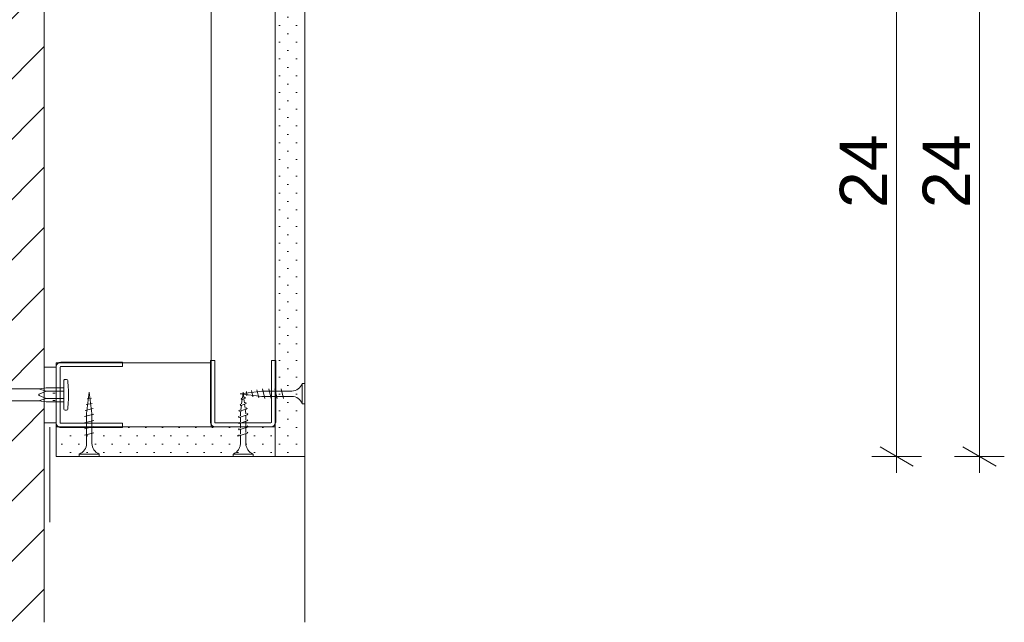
# Model space of a CAD drawing. Header units: metres. Extents: x 0 to 114, y 1 to 7.
# Tile 38 of 50: x 66.13 to 66.546, y 1.341 to 1.596. Entities that reach past the tile are written whole.
import ezdxf

# ---------------------------------------------------------------- set-up
doc = ezdxf.new("R2010")
doc.units = ezdxf.units.M
doc.header["$MEASUREMENT"] = 0
doc.linetypes.add('VERDECKT', pattern=[0.005625, 0.00375, -0.001875])
doc.linetypes.add('Wipeout_Contour', pattern=[1, 0, -1])
for name, color, linetype in [('152 - Bemaßung_ Beschriftung.Ausbau', 7, 'Continuous'), ('301 - Elemente.Linie', 7, 'Continuous'), ('605 - Struktur.Wand Innen', 7, 'Continuous'), ('653 - Abdeckung.TB Verkofferung', 7, 'Continuous'), ('Neubau_605 - Struktur.Wand Innen', 7, 'Continuous'), ('Neubau_606 - Struktur.Wand Innen Ausbau', 7, 'Continuous'), ('Neubau_653 - Abdeckung.TB Verkofferung', 7, 'Continuous'), ('Neubau_660 - Unterkonstruktion.Trockenbau', 7, 'Continuous')]:
    doc.layers.add(name, color=color, linetype=linetype)
doc.styles.add('ERSTELLTER_STIL_1', font='txt')
doc.dimstyles.new('ERSTELLTER_STIL__2', dxfattribs={"dimtxt": 0.02, "dimasz": 0.01064, "dimexe": 0.18, "dimexo": 0.0625, "dimgap": 0, "dimtad": 1, "dimzin": 0, "dimdsep": 46, "dimtxsty": 'ERSTELLTER_STIL_1', "dimblk": 'ARROWHEAD_2', "dimblk1": 'ARROWHEAD_2', "dimblk2": 'ARROWHEAD_2', "dimcen": 0.09, "dimse1": 1, "dimse2": 1, "dimclrd": 7, "dimclre": 7, "dimclrt": 7, "dimazin": 0, "dimtfac": 1, "dimtdec": 4, "dimtmove": 0, "dimatfit": 3, "dimfxl": 1, "dimtolj": 1, "dimtzin": 0, "dimarcsym": 0})
pattern_1 = [(45, (47.54082301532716, -7.800571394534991), (-0.003535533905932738, 0.003535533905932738), [0, -0.005000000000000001])]

# ---------------------------------------------------------------- blocks, each defined once
blk = doc.blocks.new('*D156', base_point=(47.54082301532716, -7.800571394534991))
at = {"layer": '152 - Bemaßung_ Beschriftung.Ausbau', "color": 7, "linetype": 'Continuous', "lineweight": 5}
for p, q in [((66.4938646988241, 1.655470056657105), (66.5078646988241, 1.647387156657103)), ((66.5113646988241, 1.651428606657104), (66.4903646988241, 1.651428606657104)), ((66.50086469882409, 1.411428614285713), (66.50086469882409, 1.651428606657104)), ((66.4938646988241, 1.415470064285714), (66.5078646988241, 1.407387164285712)), ((66.5113646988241, 1.411428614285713), (66.4903646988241, 1.411428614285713)), ((66.50086469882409, 1.404582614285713), (66.50086469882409, 1.411428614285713))]:
    blk.add_line(p, q, dxfattribs=at)
at = {"layer": '152 - Bemaßung_ Beschriftung.Ausbau', "color": 7, "lineweight": 5, "insert": (66.4968646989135, 1.516251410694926), "char_height": 0.02, "attachment_point": 7, "rotation": 90, "style": 'ERSTELLTER_STIL_1'}
blk.add_mtext('\\A1;{\\pql;\\fArial|b0|i0|c0|p38;24}', dxfattribs=at)
blk = doc.blocks.new('ARROWHEAD_2')
at = {"color": 0, "linetype": 'Continuous', "lineweight": 0}
for p, q in [((-0.3781315, -0.655), (0.3781315, 0.655)), ((0, 0), (-1, 0))]:
    blk.add_line(p, q, dxfattribs=at)
blk = doc.blocks.new('*D162', base_point=(47.54082301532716, -7.800571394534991))
at = {"layer": '152 - Bemaßung_ Beschriftung.Ausbau', "color": 7, "linetype": 'Continuous', "lineweight": 5}
for p, q in [((66.5288646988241, 1.655470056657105), (66.54286469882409, 1.647387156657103)), ((66.54636469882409, 1.651428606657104), (66.52536469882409, 1.651428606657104)), ((66.5358646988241, 1.411428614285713), (66.5358646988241, 1.651428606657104)), ((66.5288646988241, 1.415470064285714), (66.54286469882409, 1.407387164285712)), ((66.54636469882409, 1.411428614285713), (66.52536469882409, 1.411428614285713)), ((66.5358646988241, 1.404582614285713), (66.5358646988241, 1.411428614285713))]:
    blk.add_line(p, q, dxfattribs=at)
at = {"layer": '152 - Bemaßung_ Beschriftung.Ausbau', "color": 7, "lineweight": 5, "insert": (66.5318646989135, 1.516251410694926), "char_height": 0.02, "attachment_point": 7, "rotation": 90, "style": 'ERSTELLTER_STIL_1'}
blk.add_mtext('\\A1;{\\pql;\\fArial|b0|i0|c0|p38;24}', dxfattribs=at)

msp = doc.modelspace()

# ---------------------------------------------------------------- hatches: boundary and pattern name
at = {"layer": 'Neubau_653 - Abdeckung.TB Verkofferung', "linetype": 'Continuous', "lineweight": 5}
h = msp.add_hatch(dxfattribs=at)
h.set_pattern_fill('Gips_000a', style=0, pattern_type=2)
h.set_pattern_definition(pattern_1)
h.paths.add_polyline_path([(66.25086469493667, 1.646428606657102), (66.23836470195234, 1.646428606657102), (66.23836472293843, 1.423928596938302), (66.23836470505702, 1.411428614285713), (66.25086469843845, 1.411428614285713)])
h = msp.add_hatch(dxfattribs=at)
h.set_pattern_fill('Gips_000a', style=0, pattern_type=2)
h.set_pattern_definition(pattern_1)
h.paths.add_polyline_path([(66.2113647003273, 1.423928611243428), (66.14586469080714, 1.423928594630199), (66.14586469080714, 1.411428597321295), (66.23836470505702, 1.411428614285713), (66.23836472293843, 1.423928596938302)])

# ---------------------------------------------------------------- linework, layer by layer
at = {"layer": '301 - Elemente.Linie', "color": 1, "linetype": 'Continuous', "lineweight": 5}
for p, q in [((66.14450517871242, 1.438108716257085), (66.14550517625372, 1.438108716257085)), ((66.14450517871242, 1.435108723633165), (66.14550517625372, 1.435108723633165))]:
    msp.add_line(p, q, dxfattribs=at)
at = {"layer": '301 - Elemente.Linie', "color": 1, "linetype": 'VERDECKT', "lineweight": 5}
for p, q in [((66.22401704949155, 1.435817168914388), (66.22433206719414, 1.435502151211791)), ((66.22401707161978, 1.435817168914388), (66.22433206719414, 1.435999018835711)), ((66.22423724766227, 1.433613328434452), (66.22447955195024, 1.435551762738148)), ((66.22433206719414, 1.435502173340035), (66.2254975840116, 1.435894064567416)), ((66.22454438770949, 1.436070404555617), (66.22486469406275, 1.438632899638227)), ((66.22515917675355, 1.436277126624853), (66.22486469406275, 1.438632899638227)), ((66.22544153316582, 1.434018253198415), (66.22521876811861, 1.435800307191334)), ((66.22581257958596, 1.436075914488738), (66.2254975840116, 1.436390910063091)), ((66.22581257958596, 1.436075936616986), (66.2254975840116, 1.435894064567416)), ((66.22307646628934, 1.430793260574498), (66.22339148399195, 1.430975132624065)), ((66.22307646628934, 1.430793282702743), (66.22339148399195, 1.430478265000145)), ((66.22339148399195, 1.430478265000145), (66.22619916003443, 1.431422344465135)), ((66.22354675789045, 1.433305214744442), (66.22386177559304, 1.433487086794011)), ((66.22354675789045, 1.433305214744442), (66.22386177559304, 1.432990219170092)), ((66.22373969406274, 1.429632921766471), (66.22386529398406, 1.430637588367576)), ((66.22386177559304, 1.432990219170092), (66.22582877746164, 1.43365158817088)), ((66.22393010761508, 1.43115623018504), (66.22417241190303, 1.43309466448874)), ((66.22572388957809, 1.431759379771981), (66.22550114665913, 1.4335414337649)), ((66.22598969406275, 1.429632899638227), (66.2257835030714, 1.431282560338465)), ((66.226143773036, 1.433833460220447), (66.2258287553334, 1.434148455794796)), ((66.226143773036, 1.433833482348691), (66.22582877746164, 1.433651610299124)), ((66.22651417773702, 1.431604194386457), (66.22619918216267, 1.431919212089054)), ((66.22651417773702, 1.431604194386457), (66.22619918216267, 1.431422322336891)), ((66.22286469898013, 1.428228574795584), (66.22317969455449, 1.428410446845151)), ((66.22286469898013, 1.428228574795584), (66.22317969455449, 1.427913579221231)), ((66.22317969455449, 1.427913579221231), (66.226549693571, 1.429046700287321)), ((66.22373969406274, 1.428598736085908), (66.22373969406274, 1.429632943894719)), ((66.22373969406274, 1.425998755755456), (66.22373969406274, 1.428101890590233)), ((66.22598969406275, 1.429632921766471), (66.22598969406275, 1.429355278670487)), ((66.22598969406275, 1.428858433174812), (66.22598969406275, 1.426755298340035)), ((66.22686468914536, 1.429228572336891), (66.226549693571, 1.42954356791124)), ((66.22686468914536, 1.429228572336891), (66.226549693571, 1.429046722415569)), ((66.22686468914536, 1.426628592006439), (66.226549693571, 1.426943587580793)), ((66.22686468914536, 1.426628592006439), (66.226549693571, 1.426446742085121)), ((66.22286469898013, 1.425628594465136), (66.22317969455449, 1.425810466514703)), ((66.22286469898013, 1.425628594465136), (66.22317969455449, 1.425313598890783)), ((66.22286469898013, 1.423028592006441), (66.22317969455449, 1.423210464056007)), ((66.22286469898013, 1.423028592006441), (66.22317969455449, 1.422713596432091)), ((66.22317969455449, 1.425313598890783), (66.226549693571, 1.426446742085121)), ((66.22317969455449, 1.422713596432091), (66.226549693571, 1.423846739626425)), ((66.22373969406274, 1.423398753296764), (66.22373969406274, 1.42550188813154)), ((66.22373969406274, 1.420798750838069), (66.22373969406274, 1.422901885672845)), ((66.22598969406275, 1.426258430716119), (66.22598969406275, 1.424155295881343)), ((66.22598969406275, 1.423658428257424), (66.22598969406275, 1.421555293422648)), ((66.22686468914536, 1.424028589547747), (66.226549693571, 1.424343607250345)), ((66.2268647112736, 1.424028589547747), (66.226549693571, 1.423846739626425)), ((66.22286469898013, 1.420428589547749), (66.22317969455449, 1.420610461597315)), ((66.22286469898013, 1.420428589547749), (66.22317969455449, 1.420113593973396)), ((66.22317969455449, 1.420113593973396), (66.226549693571, 1.421246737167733)), ((66.22373969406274, 1.416928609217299), (66.22373969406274, 1.420301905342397)), ((66.22598969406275, 1.421058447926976), (66.22598969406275, 1.416928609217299)), ((66.22686468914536, 1.421428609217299), (66.226549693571, 1.421743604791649)), ((66.22686468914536, 1.421428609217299), (66.226549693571, 1.421246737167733)), ((66.22061469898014, 1.411428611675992), (66.22061469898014, 1.412428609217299)), ((66.22911471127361, 1.412428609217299), (66.22061469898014, 1.412428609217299)), ((66.22911471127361, 1.411428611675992), (66.22061469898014, 1.411428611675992)), ((66.22911471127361, 1.411428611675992), (66.22911471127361, 1.412428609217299))]:
    msp.add_line(p, q, dxfattribs=at)
at = {"layer": '301 - Elemente.Linie', "color": 1, "linetype": 'Continuous', "lineweight": 5}
msp.add_lwpolyline([(66.15078435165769, 1.43139033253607), (66.15101285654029, 1.434367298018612, 0.03832246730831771), (66.15101285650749, 1.440489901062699), (66.15078435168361, 1.44346686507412, 0.3919496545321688), (66.1502858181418, 1.443928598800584), (66.1496301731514, 1.443928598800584, 0.4142135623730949), (66.14913017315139, 1.443428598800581), (66.14913017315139, 1.431428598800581, 0.414213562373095), (66.1496301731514, 1.430928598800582), (66.15028581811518, 1.430928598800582, 0.3919496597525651)], format="xyb", close=True, dxfattribs=at)
at = {"layer": '301 - Elemente.Linie', "color": 1, "linetype": 'VERDECKT', "lineweight": 5}
for centre, radius, start, end in [((66.21882108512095, 1.417009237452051), 0.004919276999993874, 291.3836689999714, 359.0608970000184), ((66.23090831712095, 1.417009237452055), 0.004919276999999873, 180.9391580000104, 248.6163860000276)]:
    msp.add_arc(centre, radius, start, end, dxfattribs=at)
at = {"layer": '653 - Abdeckung.TB Verkofferung', "color": 1, "linetype": 'Continuous', "lineweight": 13}
msp.add_line((66.14320228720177, 1.383739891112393), (66.14320228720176, 1.423739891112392), dxfattribs=at)
at = {"layer": 'Neubau_605 - Struktur.Wand Innen', "color": 1, "linetype": 'Continuous', "lineweight": 9, "flags": 128}
msp.add_lwpolyline([(66.14586469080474, 1.45092861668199), (66.14586469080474, 1.42392861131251), (66.14586469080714, 1.411428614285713)], dxfattribs=at)
at = {"layer": 'Neubau_606 - Struktur.Wand Innen Ausbau', "color": 1, "linetype": 'Continuous', "lineweight": 13}
msp.add_line((66.2508646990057, 1.411428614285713), (66.2508646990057, 1.341428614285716), dxfattribs=at)
at = {"layer": 'Neubau_653 - Abdeckung.TB Verkofferung', "color": 1, "linetype": 'Continuous', "lineweight": 5}
for p, q in [((66.2113647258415, 1.646428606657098), (66.2113647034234, 1.450928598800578)), ((66.25086469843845, 1.646428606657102), (66.25086469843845, 1.411428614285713)), ((66.2113647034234, 1.450928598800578), (66.14586469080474, 1.450928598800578)), ((66.2113647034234, 1.450928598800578), (66.2113647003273, 1.423928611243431))]:
    msp.add_line(p, q, dxfattribs=at)
at = {"layer": 'Neubau_653 - Abdeckung.TB Verkofferung', "color": 1, "linetype": 'Continuous', "lineweight": 5, "flags": 128}
for points in [[(66.23836470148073, 1.646428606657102), (66.23836472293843, 1.423928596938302), (66.23836470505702, 1.411428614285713)], [(66.23836472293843, 1.423928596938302), (66.2113647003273, 1.423928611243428), (66.14586469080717, 1.423928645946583)], [(66.25086469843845, 1.411428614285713), (66.23836470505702, 1.411428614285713), (66.14586469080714, 1.411428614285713)]]:
    msp.add_lwpolyline(points, dxfattribs=at)
at = {"layer": 'Neubau_660 - Unterkonstruktion.Trockenbau', "color": 1, "linetype": 'Continuous', "lineweight": 5}
for p, q in [((66.2284598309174, 1.439207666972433), (66.22898808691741, 1.436610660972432)), ((66.2306891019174, 1.439578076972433), (66.2315000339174, 1.436140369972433)), ((66.23306471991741, 1.439928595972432), (66.23406471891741, 1.435928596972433)), ((66.23566469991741, 1.439928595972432), (66.23666469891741, 1.435928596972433)), ((66.2382646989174, 1.439928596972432), (66.23926469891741, 1.435928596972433)), ((66.2408646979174, 1.439928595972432), (66.2418646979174, 1.435928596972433)), ((66.24986469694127, 1.442178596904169), (66.24986469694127, 1.433678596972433)), ((66.16081256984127, 1.43607592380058), (66.15901704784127, 1.43581716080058)), ((66.22621737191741, 1.438876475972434), (66.2264761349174, 1.437080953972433)), ((66.16151417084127, 1.431604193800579), (66.15807646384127, 1.430793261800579)), ((66.16114376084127, 1.43383346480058), (66.15854675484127, 1.433305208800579)), ((66.16186468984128, 1.429228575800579), (66.15786469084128, 1.42822857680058)), ((66.16186468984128, 1.42662859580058), (66.15786469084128, 1.42562859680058)), ((66.16186469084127, 1.42402859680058), (66.15786469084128, 1.423028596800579)), ((66.16186468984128, 1.421428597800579), (66.15786469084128, 1.42042859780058)), ((66.164114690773, 1.412428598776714), (66.15561469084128, 1.412428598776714))]:
    msp.add_line(p, q, dxfattribs=at)
at = {"layer": 'Neubau_660 - Unterkonstruktion.Trockenbau', "color": 1, "linetype": 'Continuous', "lineweight": 5, "flags": 128}
for points in [[(66.23861469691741, 1.4519285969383), (66.23861469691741, 1.4259285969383, -0.414213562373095), (66.2366146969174, 1.423928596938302), (66.21311469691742, 1.423928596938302, -0.4142135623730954), (66.2111146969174, 1.4259285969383), (66.2111146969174, 1.4519285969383), (66.2128646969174, 1.4519285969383), (66.2128646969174, 1.4259285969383, 0.414213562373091), (66.21311469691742, 1.425678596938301), (66.2366146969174, 1.425678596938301, 0.414213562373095), (66.23686469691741, 1.4259285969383), (66.23686469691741, 1.4519285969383)], [(66.17386469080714, 1.423678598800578), (66.14786469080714, 1.423678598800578, -0.414213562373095), (66.14586469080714, 1.425678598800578), (66.14586469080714, 1.449178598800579, -0.4142135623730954), (66.14786469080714, 1.451178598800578), (66.17386469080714, 1.451178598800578), (66.17386469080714, 1.449428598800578), (66.14786469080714, 1.449428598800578, 0.414213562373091), (66.14761469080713, 1.449178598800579), (66.14761469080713, 1.425678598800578, 0.414213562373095), (66.14786469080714, 1.425428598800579), (66.17386469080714, 1.425428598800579)], [(66.23279919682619, 1.436803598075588), (66.24536468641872, 1.436803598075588, -0.3041916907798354), (66.24986469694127, 1.433678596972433), (66.2508646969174, 1.433678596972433), (66.2508646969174, 1.442178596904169), (66.24986469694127, 1.442178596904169, -0.3041912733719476), (66.2453646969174, 1.439053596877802), (66.23279919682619, 1.439053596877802), (66.22366038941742, 1.437928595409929)], [(66.15873969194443, 1.4294940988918), (66.15873969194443, 1.416928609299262, -0.3041916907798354), (66.15561469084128, 1.412428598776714), (66.15561469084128, 1.41142859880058), (66.164114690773, 1.41142859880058), (66.164114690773, 1.412428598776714, -0.3041912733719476), (66.16098969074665, 1.416928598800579), (66.16098969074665, 1.4294940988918), (66.15986468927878, 1.438632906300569)]]:
    msp.add_lwpolyline(points, format="xyb", close=True, dxfattribs=at)
msp.add_lwpolyline([(66.14586469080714, 1.449178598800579), (66.14086469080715, 1.449178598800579), (66.14086469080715, 1.425678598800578), (66.14586469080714, 1.425678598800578)], close=True, dxfattribs=at)

# ---------------------------------------------------------------- dimensions: what is measured, and where the dimension line sits
at = {"layer": '152 - Bemaßung_ Beschriftung.Ausbau', "color": 7, "linetype": 'Continuous', "lineweight": 5}
for base, picture, middle in [((66.50086469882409, 1.651428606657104), '*D156', (66.4868646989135, 1.53149851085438)), ((66.5358646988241, 1.651428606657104), '*D162', (66.5218646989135, 1.53149851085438))]:
    dim = msp.add_linear_dim(base=base, p1=(66.25086469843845, 1.411428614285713), p2=(66.46586470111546, 1.651428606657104), angle=90, dimstyle='ERSTELLTER_STIL__2', dxfattribs=at)
    dim.commit()
    dim.dimension.update_dxf_attribs({"geometry": picture, "text_midpoint": middle, "dimtype": 160, "text_rotation": 90})

# ---------------------------------------------------------------- next in the draw order: wipeouts: each hides what was drawn before it
at = {"color": 254, "linetype": 'Wipeout_Contour', "lineweight": 0, "ltscale": 264.4123012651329}
msp.add_wipeout([(66.02086469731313, 1.894428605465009), (66.0208646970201, 1.341428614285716), (66.1408646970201, 1.341428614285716), (66.14086469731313, 1.894428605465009)], dxfattribs=at).dxf.layer = '605 - Struktur.Wand Innen'

# ---------------------------------------------------------------- next in the draw order: hatches: boundary and pattern name
at = {"layer": '605 - Struktur.Wand Innen', "linetype": 'Continuous', "lineweight": 5}
h = msp.add_hatch(dxfattribs=at)
h.set_pattern_fill('MW_Ziegel_000a', style=0, pattern_type=2)
h.set_pattern_definition([(44.99999999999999, (47.54082301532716, -7.800571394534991), (-0.01272792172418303, 0.01272792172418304), [])])
h.paths.add_polyline_path([(66.02086469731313, 1.894428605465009), (66.0208646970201, 1.341428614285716), (66.1408646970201, 1.341428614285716), (66.14086469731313, 1.894428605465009)])

# ---------------------------------------------------------------- next in the draw order: linework, layer by layer
at = {"layer": '301 - Elemente.Linie', "color": 1, "linetype": 'Continuous', "lineweight": 5}
for p, q in [((66.14163016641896, 1.438928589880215), (66.14913018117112, 1.438928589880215)), ((66.14913018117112, 1.435928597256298), (66.14163016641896, 1.435928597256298))]:
    msp.add_line(p, q, dxfattribs=at)
at = {"layer": '301 - Elemente.Linie', "color": 1, "linetype": 'Continuous', "lineweight": 5, "flags": 128}
for points in [[(66.14913017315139, 1.440428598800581), (66.1416301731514, 1.440428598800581), (66.13851482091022, 1.439928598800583), (66.11765566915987, 1.439928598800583)], [(66.14913017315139, 1.434428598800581), (66.1416301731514, 1.434428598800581), (66.13851482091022, 1.434928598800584), (66.11765566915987, 1.434928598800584)]]:
    msp.add_lwpolyline(points, dxfattribs=at)
msp.add_lwpolyline([(66.13851482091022, 1.434928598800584), (66.1416301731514, 1.435928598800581), (66.13866634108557, 1.437198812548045, -0.6593961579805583), (66.13866634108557, 1.437658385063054), (66.1416301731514, 1.438928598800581), (66.13851482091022, 1.439928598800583)], format="xyb", dxfattribs=at)
at = {"layer": '605 - Struktur.Wand Innen', "color": 7, "linetype": 'Continuous', "lineweight": 18}
msp.add_line((66.14086469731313, 1.731428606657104), (66.14086469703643, 1.341428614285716), dxfattribs=at)

doc.saveas('drawing.dxf')
